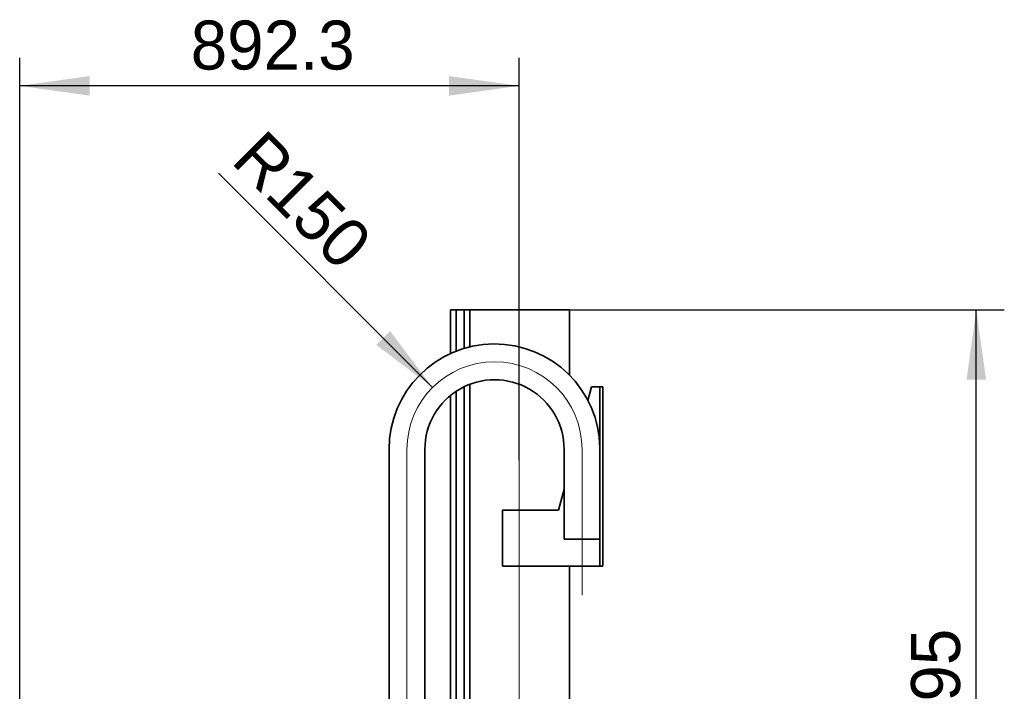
# Model space of a CAD drawing. Header units: millimetres. Extents: x 21 to 401, y 28 to 281.
# Tile 11 of 13: x 260 to 296, y 154 to 178. Entities that reach past the tile are written whole.
import ezdxf

# ---------------------------------------------------------------- set-up
doc = ezdxf.new("R2010")
doc.units = ezdxf.units.MM
doc.linetypes.add('SLD-Durchgehend', pattern=[0])
doc.linetypes.add('SLD-Punktstrich', pattern=[19.05, 15.24, -1.27, 1.27, -1.27])
doc.layers.add('KOPF', color=7, linetype='SLD-Durchgehend')
doc.styles.add('SLDTEXTSTYLE2', font='GIL_____.TTF')
doc.dimstyles.new('SLDDIMSTYLE0', dxfattribs={"dimtxt": 1.75, "dimasz": 2.5, "dimexe": 0, "dimexo": 0.0625, "dimgap": 0.4375, "dimtad": 1, "dimlfac": 50, "dimrnd": 1e-09, "dimzin": 12, "dimdsep": 46, "dimtxsty": 'SLDTEXTSTYLE2', "dimsah": 1, "dimcen": 0.09, "dimadec": 0, "dimazin": 3, "dimtfac": 1, "dimtofl": 0, "dimtmove": 0, "dimatfit": 3, "dimfxl": 1, "dimfrac": 2, "dimtolj": 1, "dimtzin": 12, "dimarcsym": 0})
doc.dimstyles.new('SLDDIMSTYLE4', dxfattribs={"dimtxt": 1.75, "dimasz": 2.5, "dimexe": 0, "dimexo": 0.0625, "dimgap": 0.4375, "dimtad": 1, "dimlfac": 50, "dimrnd": 1e-09, "dimzin": 12, "dimdsep": 46, "dimtxsty": 'SLDTEXTSTYLE2', "dimsah": 1, "dimcen": 0, "dimadec": 0, "dimazin": 3, "dimtfac": 1, "dimtofl": 0, "dimtmove": 0, "dimatfit": 3, "dimfxl": 1, "dimfrac": 2, "dimtolj": 1, "dimtzin": 12, "dimarcsym": 0})

# ---------------------------------------------------------------- blocks, each defined once
blk = doc.blocks.new('_D_17')
at = {"layer": 'KOPF'}
blk.add_line((275.179, 165.072), (267.529, 172.723), dxfattribs=at)
blk.add_solid([(275.179, 165.072), (273.659, 167.087), (273.164, 166.592)], dxfattribs=at)
at = {"layer": 'KOPF', "insert": (269.169, 174.364), "char_height": 1.75, "attachment_point": 1, "rotation": 315, "style": 'SLDTEXTSTYLE2'}
blk.add_mtext('R150', dxfattribs=at)
blk = doc.blocks.new('_D_18')
at = {"layer": 'KOPF'}
for p, q in [((260.423, 141.848), (260.423, 176.848)), ((278.269, 162.475), (278.269, 176.848)), ((278.269, 175.848), (260.423, 175.848))]:
    blk.add_line(p, q, dxfattribs=at)
for points in [[(260.423, 175.848), (262.923, 175.498), (262.923, 176.198)], [(278.269, 175.848), (275.769, 176.198), (275.769, 175.498)]]:
    blk.add_solid(points, dxfattribs=at)
at = {"layer": 'KOPF', "insert": (266.536, 178.181), "char_height": 1.75, "attachment_point": 1, "style": 'SLDTEXTSTYLE2'}
blk.add_mtext('892.3', dxfattribs=at)
blk = doc.blocks.new('_D_22')
at = {"layer": 'KOPF'}
for p, q in [((280.069, 167.848), (295.609, 167.848)), ((294.609, 126.348), (294.609, 167.848)), ((280.069, 126.348), (295.609, 126.348))]:
    blk.add_line(p, q, dxfattribs=at)
for points in [[(294.609, 167.848), (294.259, 165.348), (294.959, 165.348)], [(294.609, 126.348), (294.959, 128.848), (294.259, 128.848)]]:
    blk.add_solid(points, dxfattribs=at)
at = {"layer": 'KOPF', "insert": (292.277, 138.106), "char_height": 1.75, "attachment_point": 1, "rotation": 90, "style": 'SLDTEXTSTYLE2'}
blk.add_mtext('Lz=C+sz+az+395', dxfattribs=at)

msp = doc.modelspace()

# ---------------------------------------------------------------- linework, layer by layer
at = {"color": 7, "linetype": 'SLD-Durchgehend', "lineweight": 35}
for p, q in [((275.81706, 166.28362), (275.81706, 167.8478)), ((275.81706, 167.8478), (276.01506, 167.8478)), ((276.01506, 166.3679), (276.01506, 167.8478)), ((276.31106, 167.8478), (276.01506, 167.8478)), ((276.31106, 166.47005), (276.31106, 167.8478)), ((276.50906, 167.8478), (276.31106, 167.8478)), ((276.46906, 167.848), (276.46906, 167.8478)), ((276.46906, 167.848), (276.50906, 167.848)), ((276.50906, 167.848), (276.50906, 167.8478)), ((276.50906, 167.848), (279.98906, 167.848)), ((276.50906, 166.52347), (276.50906, 167.8478)), ((279.98906, 167.848), (280.06906, 167.848)), ((280.06906, 167.848), (280.06906, 165.51117)), ((276.31106, 141.00799), (276.31106, 165.10149)), ((276.50906, 141.00799), (276.50906, 165.18655)), ((280.85906, 165.088), (280.73013, 164.6068)), ((281.15906, 165.088), (280.85906, 165.088)), ((281.25906, 165.088), (281.15906, 165.088)), ((281.15906, 165.088), (281.15906, 158.688)), ((281.25906, 165.088), (281.25906, 158.688)), ((275.81706, 141.00799), (275.81706, 164.78692)), ((276.01506, 141.00799), (276.01506, 164.93297)), ((273.62306, 162.86), (273.62306, 152.248)), ((274.90306, 162.86), (274.90306, 146.648)), ((279.87906, 161.2009), (279.87946, 162.8594)), ((279.87912, 161.43079), (279.68009, 160.688)), ((279.87906, 161.19999), (279.87906, 161.2009)), ((279.87906, 161.19999), (279.87906, 159.64799)), ((277.67906, 160.688), (277.67906, 158.688)), ((279.68009, 160.688), (277.67906, 160.688)), ((281.15906, 159.64799), (279.87906, 159.64799)), ((281.15906, 158.688), (277.67906, 158.688)), ((280.06906, 158.688), (280.06906, 126.348)), ((281.25906, 158.688), (281.15906, 158.688))]:
    msp.add_line(p, q, dxfattribs=at)
for radius, start in [(3.7682, 0.834842), (2.4882, 359.986188)]:
    msp.add_arc((277.39126, 162.86), radius, start, 180, dxfattribs=at)
at = {"layer": 'KOPF', "linetype": 'SLD-Punktstrich', "lineweight": 18}
for p, q in [((274.26306, 162.86), (274.26306, 161.2)), ((280.51946, 162.85924), (280.51906, 161.20075)), ((280.51946, 162.85924), (280.51946, 162.86)), ((278.26906, 162.47464), (278.26906, 108.248)), ((274.26306, 161.2), (274.26306, 144.648)), ((280.51906, 161.20075), (280.51906, 161.2)), ((280.51906, 161.2), (280.51906, 157.648))]:
    msp.add_line(p, q, dxfattribs=at)
msp.add_arc((277.39126, 162.86), 3.1282, 0, 180, dxfattribs=at)

# ---------------------------------------------------------------- dimensions: what is measured, and where the dimension line sits
at = {"layer": 'KOPF'}
dim = msp.add_linear_dim(base=(260.42306, 175.848), p1=(278.26906, 162.47464), p2=(260.42306, 141.848), dimstyle='SLDDIMSTYLE0', dxfattribs=at)
dim.commit()
dim.dimension.update_dxf_attribs({"geometry": '_D_18', "text_midpoint": (269.34606, 175.848), "dimtype": 160})
dim = msp.add_radius_dim(center=(277.39126, 162.86), mpoint=(275.17929, 165.07197), dimstyle='SLDDIMSTYLE4', dxfattribs=at)
dim.commit()
dim.dimension.update_dxf_attribs({"geometry": '_D_17', "text_midpoint": (269.34607, 170.90521), "dimtype": 164})
dim = msp.add_linear_dim(base=(294.60906, 167.848), p1=(280.06906, 126.348), p2=(280.06906, 167.848), angle=90, dimstyle='SLDDIMSTYLE0', dxfattribs=at)
dim.commit()
dim.dimension.update_dxf_attribs({"geometry": '_D_22', "text_midpoint": (294.60906, 147.098), "dimtype": 160})

doc.saveas('drawing.dxf')
